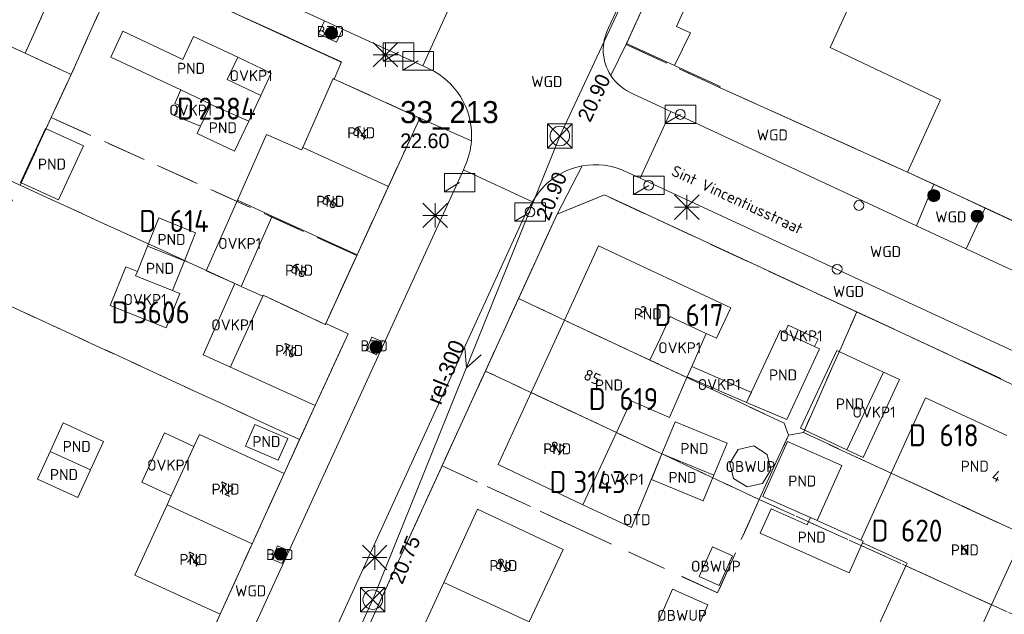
# Model space of a CAD drawing. Header units: metres. Extents: x 207644 to 210135, y 370459 to 373417.
# Tile 21 of 256: x 207949 to 208029, y 372102 to 372150. Entities that reach past the tile are written whole.
import ezdxf
from ezdxf.enums import TextEntityAlignment as Align

# ---------------------------------------------------------------- set-up
doc = ezdxf.new("R2010")
doc.units = ezdxf.units.M
doc.linetypes.add('HIDDEN2', pattern=[4.7625, 3.175, -1.5875])
for name, color, linetype in [('BTD', 7, 'Continuous'), ('CON_BxH300x300mm', 7, 'Continuous'), ('CON_BxH400x600mm', 7, 'Continuous'), ('DMM_BxH300x300mm', 7, 'Continuous'), ('GB', 1, 'Continuous'), ('GB07', 1, 'Continuous'), ('GB11', 1, 'Continuous'), ('INV_BxH300x300mm', 7, 'Continuous'), ('INV_BxH400x600mm', 7, 'Continuous'), ('KAD_perceelnummer', 212, 'Continuous'), ('KAD_sectie', 212, 'Continuous'), ('KAD_Vastgesteld_Perceel', 212, 'Continuous'), ('NAR', 7, 'Continuous'), ('NLV_inspectieput', 7, 'Continuous'), ('NNR_inspectieput', 7, 'Continuous'), ('NOD_inspectieput', 7, 'Continuous'), ('OBWUP', 7, 'Continuous'), ('ORL', 7, 'Continuous'), ('OTD', 7, 'Continuous'), ('OVKP1', 7, 'Continuous'), ('PIJL', 7, 'Continuous'), ('PND', 7, 'Continuous'), ('trottoirkolk', 7, 'Continuous'), ('WGD', 7, 'Continuous')]:
    doc.layers.add(name, color=color, linetype=linetype)
for name, color, linetype, lineweight in [('GIMGMV', 7, 'Continuous', 25), ('GMV', 7, 'Continuous', 25), ('GP1', 7, 'Continuous', 30), ('Q21_lantaarnpaal', 1, 'Continuous', 0), ('Q23_kolk', 153, 'Continuous', 0), ('Q26_boom', 72, 'Continuous', 0), ('Q28_rioolput', 153, 'Continuous', 0)]:
    doc.layers.add(name, color=color, linetype=linetype, lineweight=lineweight)
doc.styles.add('ISO', font='isocpeur.ttf', dxfattribs={"height": 1})
doc.styles.add('ISOCP', font='ISOCP.shx', dxfattribs={"height": 1.8})

# ---------------------------------------------------------------- blocks, each defined once
blk = doc.blocks.new('ACMAP_ANN_TEMPLATE_Vastgesteld_Perceelnummer')
at = {"layer": 'KAD_perceelnummer', "style": 'ISOCP'}
blk.add_attdef('Perceelnummer', text='', height=1.8, dxfattribs=at).set_placement((0, 0), align=Align.MIDDLE)
at = {"layer": 'KAD_sectie', "style": 'ISOCP'}
blk.add_attdef('sectie', text='', height=1.8, dxfattribs=at).set_placement((-2.7, 0), align=Align.MIDDLE_RIGHT)
blk = doc.blocks.new('Q26')
blk.add_hatch(color=256).paths.add_polyline_path([(-0.452, -0.01, 1), (0.548, -0.01, 1)])
blk.add_circle((0.048, -0.01), 0.5)
blk = doc.blocks.new('Q23')
blk.add_line((-1.25, -0.75), (0, 0))
blk.add_lwpolyline([(-1.25, -0.75), (1.25, -0.75), (1.25, 0.75), (-1.25, 0.75), (-1.25, -0.75)])
blk = doc.blocks.new('Q21')
for p, q in [((-1, 1), (0, 0)), ((0, 1), (0, 0)), ((0, 0), (1, 1)), ((-1, 0), (0, 0)), ((-1, -1), (0, 0)), ((0, 0), (1, 0)), ((0, 0), (0, -1)), ((0, 0), (1, -1))]:
    blk.add_line(p, q)
blk = doc.blocks.new('Q28')
at = {"linetype": 'Continuous'}
for p, q in [((-1, -1), (1, 1)), ((-1, 1), (1, -1))]:
    blk.add_line(p, q, dxfattribs=at)
blk.add_lwpolyline([(1, 1), (1, -1), (-1, -1), (-1, 1)], close=True)

msp = doc.modelspace()

# ---------------------------------------------------------------- linework, layer by layer
at = {"layer": 'CON_BxH300x300mm', "color": 253, "linetype": 'Continuous', "lineweight": 13}
for points in [[(207977.45, 372102.97), (207992.72, 372140.81)], [(207977.45, 372102.97), (207958.27, 372061.06)]]:
    msp.add_lwpolyline(points, dxfattribs=at)
at = {"layer": 'CON_BxH400x600mm', "color": 253, "linetype": 'Continuous', "lineweight": 13}
msp.add_lwpolyline([(208020.2, 372199.47), (207992.72, 372140.81)], dxfattribs=at)
at = {"layer": 'GB', "color": 253, "linetype": 'Continuous', "lineweight": 13}
for points in [[(208020.926, 372161.458), (208014.794, 372148.025)], [(208002.246, 372149.742), (208004.806, 372155.396)], [(208003.376, 372149.231), (208002.246, 372149.742)], [(208002.083, 372146.555), (208003.376, 372149.231)], [(208014.794, 372148.025), (208023.798, 372143.768)], [(208005.805, 372144.843), (208002.083, 372146.555)], [(207971.74, 372139.885), (207974.223, 372145.494)], [(207974.223, 372145.494), (207974.314, 372145.453)], [(207974.314, 372145.453), (207981.284, 372142.274)], [(208005.768, 372144.761), (208005.805, 372144.843)], [(208021.105, 372137.865), (208005.768, 372144.761)], [(208023.798, 372143.768), (208021.105, 372137.865)], [(207981.284, 372142.274), (207978.726, 372136.687)], [(207971.74, 372139.885), (207971.648, 372139.677)], [(207978.726, 372136.687), (207976.168, 372131.101)], [(207966.715, 372128.534), (207969.253, 372134.267)], [(207993.096, 372125.786), (207995.885, 372131.857)], [(207995.885, 372131.857), (208006.693, 372126.796)], [(207976.168, 372131.101), (207973.611, 372125.515)], [(207958.096, 372129.399), (207958.241, 372129.761)], [(207961.109, 372128.197), (207958.096, 372129.399)], [(207968.467, 372127.747), (207966.715, 372128.534)], [(207968.467, 372127.747), (207965.899, 372122.114)], [(208006.693, 372126.796), (208005.517, 372124.3)], [(207990.379, 372119.873), (207993.096, 372125.786)], [(207993.096, 372125.786), (208000.08, 372122.511)], [(207975.447, 372124.672), (207973.611, 372125.515)], [(208008.593, 372120.403), (208010.7, 372124.937)], [(208010.7, 372124.937), (208011.085, 372124.758)], [(208011.085, 372124.758), (208013.522, 372123.626)], [(207972.759, 372118.822), (207975.447, 372124.672)], [(208005.517, 372124.3), (208004.656, 372124.703)], [(208013.928, 372123.438), (208011.247, 372117.665)], [(208012.371, 372116.951), (208015.323, 372123.309)], [(208013.522, 372123.626), (208013.928, 372123.438)], [(208015.323, 372123.309), (208019.131, 372121.54)], [(208000.08, 372122.511), (208003.091, 372121.099)], [(207965.899, 372122.114), (207965.827, 372121.955)], [(207972.759, 372118.822), (207965.827, 372121.955)], [(208007.966, 372119.053), (208008.593, 372120.403)], [(207987.677, 372113.991), (207990.379, 372119.873)], [(207997.336, 372116.611), (207998.543, 372119.206)], [(208019.769, 372113.29), (208022.56, 372119.444)], [(208022.56, 372119.444), (208029.205, 372116.374)], [(208016.146, 372115.198), (208012.371, 372116.951)], [(207962.857, 372115.474), (207963.302, 372116.441)], [(207963.302, 372116.441), (207970.225, 372113.266)], [(207997.336, 372116.611), (207994.587, 372110.702)], [(207961.004, 372111.447), (207962.857, 372115.474)], [(207950.082, 372112.796), (207951.111, 372115.059)], [(207994.587, 372110.702), (207987.677, 372113.991)], [(207953.386, 372111.294), (207950.082, 372112.796)], [(207970.225, 372113.266), (207967.614, 372107.53)], [(207960.658, 372110.696), (207961.004, 372111.447)], [(207958.023, 372104.971), (207960.658, 372110.696)], [(207983.255, 372104.366), (207986.007, 372110.357)], [(207986.007, 372110.357), (207992.983, 372107.074)], [(208030.598, 372108.289), (208027.964, 372102.555)], [(207965.004, 372101.795), (207967.614, 372107.53)], [(207992.983, 372107.074), (207990.223, 372101.164)], [(208020.965, 372105.724), (208018.256, 372099.782)], [(208020.965, 372105.724), (208021.069, 372105.952)], [(207965.004, 372101.795), (207958.023, 372104.971)], [(207983.255, 372104.366), (207980.503, 372098.376)], [(208025.216, 372096.572), (208027.964, 372102.555)]]:
    msp.add_lwpolyline(points, dxfattribs=at)
at = {"layer": 'GB07', "color": 253, "linetype": 'Continuous', "lineweight": 13}
for points in [[(207967.324, 372142.014), (207964.222, 372143.39)], [(207971.74, 372139.885), (207978.726, 372136.687)], [(207969.253, 372134.267), (207976.168, 372131.101)], [(207962.075, 372130.618), (207959.063, 372131.82)], [(207968.467, 372127.747), (207968.503, 372127.832)], [(207968.503, 372127.832), (207973.572, 372125.433)], [(207973.572, 372125.433), (207973.611, 372125.515)], [(207997.336, 372116.611), (207990.379, 372119.873)], [(207951.136, 372115.114), (207951.111, 372115.059)], [(207954.415, 372113.558), (207951.111, 372115.059)], [(208001.054, 372114.868), (208005.29, 372113.122)], [(208019.769, 372113.29), (208030.598, 372108.289)], [(207960.658, 372110.696), (207967.614, 372107.53)], [(208013.728, 372109.415), (208013.175, 372109.662)], [(208020.965, 372105.724), (208027.964, 372102.555)], [(207983.255, 372104.366), (207990.223, 372101.164)]]:
    msp.add_lwpolyline(points, dxfattribs=at)
at = {"layer": 'GB11', "color": 253, "linetype": 'Continuous', "lineweight": 13}
for points in [[(207957.051, 372149.357), (207956.064, 372147.258)], [(207961.944, 372147.056), (207957.051, 372149.357)], [(207962.823, 372148.926), (207961.944, 372147.056)], [(207966.428, 372147.232), (207962.823, 372148.926)], [(207956.064, 372147.258), (207961.776, 372144.572)], [(207968.317, 372144.126), (207965.574, 372145.416), (207966.428, 372147.232)], [(207961.776, 372144.572), (207964.234, 372143.416)], [(207967.324, 372142.014), (207968.317, 372144.126)], [(207963.39, 372141.622), (207964.222, 372143.39)], [(207964.234, 372143.416), (207964.222, 372143.39)], [(207967.324, 372142.014), (207966.177, 372139.575)], [(207948.709, 372137.019), (207950.739, 372141.436)], [(207950.739, 372141.436), (207953.831, 372140.015)], [(207963.106, 372141.019), (207963.39, 372141.622)], [(207966.177, 372139.575), (207963.106, 372141.019)], [(207966.405, 372135.571), (207968.786, 372140.946), (207968.975, 372140.862), (207971.648, 372139.677)], [(207953.831, 372140.015), (207951.801, 372135.598)], [(207951.801, 372135.598), (207948.709, 372137.019)], [(207969.253, 372134.267), (207966.405, 372135.571)], [(207959.98, 372134.119), (207959.063, 372131.82)], [(207962.992, 372132.917), (207959.98, 372134.119)], [(207962.075, 372130.618), (207962.992, 372132.917)], [(207958.241, 372129.761), (207959.063, 372131.82)], [(207962.075, 372130.618), (207961.109, 372128.197)], [(208000.08, 372122.511), (208000.954, 372124.39), (208001.736, 372126.07), (208002.16, 372125.871)], [(208002.16, 372125.871), (208004.656, 372124.703)], [(208001.677, 372117.842), (208003.091, 372121.099)], [(208019.131, 372121.54), (208016.146, 372115.198)], [(207998.543, 372119.206), (208001.677, 372117.842)], [(208011.247, 372117.665), (208007.966, 372119.053)], [(207952.169, 372117.387), (207951.136, 372115.114)], [(207955.473, 372115.885), (207952.169, 372117.387)], [(207967.838, 372117.276), (207970.509, 372116.112), (207969.738, 372114.343), (207967.067, 372115.506), (207967.838, 372117.276)], [(208001.054, 372114.868), (208002.132, 372117.484)], [(208002.132, 372117.484), (208006.368, 372115.739)], [(207954.415, 372113.558), (207955.473, 372115.885)], [(208006.368, 372115.739), (208005.29, 372113.122)], [(208011.296, 372115.885), (208009.292, 372111.394)], [(208015.732, 372113.905), (208011.296, 372115.885)], [(208001.054, 372114.868), (208000.191, 372112.773)], [(207954.415, 372113.558), (207953.386, 372111.294)], [(208013.728, 372109.415), (208015.732, 372113.905)], [(208000.191, 372112.773), (208004.427, 372111.028)], [(208004.427, 372111.028), (208005.29, 372113.122)], [(208019.769, 372113.29), (208017.291, 372107.825)], [(208009.292, 372111.394), (208013.175, 372109.662)], [(208009.078, 372108.398), (208009.967, 372110.39)], [(208009.967, 372110.39), (208012.913, 372109.075)], [(208012.913, 372109.075), (208013.175, 372109.662)], [(208013.728, 372109.415), (208017.291, 372107.825)], [(208016.332, 372105.161), (208009.078, 372108.398)], [(208017.427, 372107.613), (208016.332, 372105.161)], [(208017.291, 372107.825), (208017.483, 372107.739)], [(208017.483, 372107.739), (208017.427, 372107.613)], [(208021.069, 372105.952), (208017.427, 372107.613)]]:
    msp.add_lwpolyline(points, dxfattribs=at)
at = {"layer": 'GIMGMV', "color": 253, "linetype": 'Continuous', "lineweight": 13}
for points in [[(208007.287, 372115.211), (208006.605, 372114.107)], [(208008.549, 372115.509), (208007.287, 372115.211)], [(208009.653, 372114.827), (208008.549, 372115.509)], [(208009.951, 372113.564), (208009.653, 372114.827)], [(208006.605, 372114.107), (208006.903, 372112.845)], [(208009.269, 372112.461), (208009.951, 372113.564)], [(208006.903, 372112.845), (208008.006, 372112.163)], [(208008.006, 372112.163), (208009.269, 372112.461)], [(208005.175, 372107.277), (208004.09, 372104.85)], [(208006.824, 372106.54), (208005.175, 372107.277)], [(208005.739, 372104.113), (208006.824, 372106.54)], [(208004.09, 372104.85), (208005.739, 372104.113)], [(208001.923, 372103.812), (208000.605, 372100.829)], [(208004.793, 372102.545), (208001.923, 372103.812)], [(208003.476, 372099.561), (208004.793, 372102.545)]]:
    msp.add_lwpolyline(points, dxfattribs=at)
at = {"layer": 'GMV', "color": 253, "linetype": 'Continuous', "lineweight": 13}
for points in [[(207998.161, 372148.36), (208017.406, 372190.273)], [(207973.499, 372150.208), (207963.857, 372154.618)], [(207974.83, 372146.866), (207958.873, 372154.217)], [(207984.06, 372152.143), (207981.545, 372146.527)], [(207996.697, 372149.63), (207997.66, 372151.728)], [(207973.011, 372149.154), (207973.499, 372150.208)], [(207974.984, 372149.529), (207973.499, 372150.208)], [(207974.495, 372148.482), (207973.011, 372149.154)], [(207974.984, 372149.529), (207974.495, 372148.482)], [(207981.545, 372146.527), (207974.984, 372149.529)], [(207996.887, 372145.748), (207998.161, 372148.36)], [(207998.161, 372148.36), (208002.083, 372146.555)], [(207974.314, 372145.453), (207974.905, 372146.862)], [(207974.905, 372146.862), (207974.83, 372146.866)], [(207981.545, 372146.527), (207981.944, 372146.345)], [(207981.944, 372146.345), (207982.218, 372146.215)], [(207982.218, 372146.215), (207982.486, 372146.071)], [(208001.778, 372142.822), (207998.691, 372144.261)], [(207999.276, 372137.361), (208001.778, 372142.822)], [(208001.778, 372142.822), (208021.832, 372133.478)], [(207985.507, 372140.42), (207981.284, 372142.274)], [(207984.849, 372138.06), (207952.134, 372066.574)], [(207984.943, 372138.266), (207984.849, 372138.06)], [(207990.495, 372135.437), (207984.849, 372138.06)], [(207992.503, 372134.436), (207994.546, 372138.367)], [(207998.076, 372137.918), (207998.266, 372137.828)], [(207998.266, 372137.828), (207999.276, 372137.361)], [(208021.105, 372137.865), (208023.24, 372136.887)], [(207999.276, 372137.361), (208036.752, 372120.023)], [(208023.24, 372136.887), (208021.832, 372133.478)], [(208023.24, 372136.887), (208027.445, 372134.934)], [(207990.375, 372135.206), (207989.981, 372134.553)], [(207990.434, 372135.322), (207990.375, 372135.206)], [(207990.495, 372135.437), (207990.434, 372135.322)], [(207996.36, 372135.999), (207992.503, 372134.436)], [(208015.616, 372127.072), (207996.36, 372135.999)], [(207989.981, 372134.553), (207957.422, 372063.42)], [(207959.587, 372062.442), (207992.503, 372134.436)], [(208027.445, 372134.934), (208025.894, 372131.596)], [(208027.445, 372134.934), (208044.006, 372127.24)], [(208025.894, 372131.596), (208021.832, 372133.478)], [(208039.339, 372125.365), (208025.894, 372131.596)], [(208016.812, 372126.517), (208015.616, 372127.072)], [(208020.542, 372124.788), (208016.812, 372126.517)], [(208031.166, 372119.808), (208020.542, 372124.788)], [(207976.918, 372123.323), (207977.384, 372124.4)], [(207977.384, 372124.4), (207978.222, 372124.038)], [(207978.222, 372124.038), (207977.756, 372122.961)], [(207977.756, 372122.961), (207976.918, 372123.323)], [(207970.225, 372113.266), (207972.759, 372118.822)], [(207969.213, 372106.285), (207969.679, 372107.362)], [(207969.679, 372107.362), (207970.516, 372107)], [(207970.05, 372105.923), (207969.213, 372106.285)], [(207970.516, 372107), (207970.05, 372105.923)], [(207962.46, 372096.234), (207965.004, 372101.795)]]:
    msp.add_lwpolyline(points, dxfattribs=at)
for points in [[(207996.887, 372145.748, -0.268945), (207996.697, 372149.63)], [(207982.486, 372146.071, -0.288278), (207985.507, 372140.42)], [(207998.691, 372144.261, -0.154663), (207996.887, 372145.748)], [(207985.507, 372140.42, -0.092809), (207984.943, 372138.266)], [(207994.546, 372138.367, -0.156088), (207998.076, 372137.918)], [(207990.495, 372135.437, -0.225056), (207994.546, 372138.367)]]:
    msp.add_lwpolyline(points, format="xyb", dxfattribs=at)
at = {"layer": 'GP1', "color": 253, "linetype": 'Continuous', "lineweight": 13}
for points in [[(207969.171, 372145.942), (207966.428, 372147.232)], [(207968.317, 372144.126), (207969.171, 372145.942)], [(207963.39, 372141.622), (207961.23, 372142.47), (207961.624, 372143.337), (207961.289, 372143.461), (207961.776, 372144.572)], [(207966.207, 372128.762), (207963.856, 372129.819), (207966.405, 372135.571)], [(207956.022, 372126.966), (207957.289, 372130.141)], [(207957.289, 372130.141), (207958.241, 372129.761)], [(207961.109, 372128.197), (207961.709, 372127.958)], [(207963.601, 372122.961), (207966.207, 372128.762)], [(207966.715, 372128.534), (207966.207, 372128.762)], [(207961.709, 372127.958), (207960.587, 372125.145)], [(207960.587, 372125.145), (207956.022, 372126.966)], [(208013.522, 372123.626), (208013.808, 372124.241), (208011.371, 372125.372), (208011.085, 372124.758)], [(208004.656, 372124.703), (208003.483, 372122.002)], [(207965.827, 372121.955), (207963.601, 372122.961)], [(208003.483, 372122.002), (208003.117, 372121.159)], [(208008.353, 372119.887), (208003.483, 372122.002)], [(208003.117, 372121.159), (208003.091, 372121.099)], [(208003.117, 372121.159), (208007.966, 372119.053)], [(208020.441, 372120.932), (208017.488, 372114.575)], [(208019.131, 372121.54), (208020.441, 372120.932)], [(208007.966, 372119.053), (208008.353, 372119.887)], [(207962.857, 372115.474), (207960.461, 372116.577), (207958.608, 372112.55), (207961.004, 372111.447)], [(207997.336, 372116.611), (208001.054, 372114.868)], [(208017.488, 372114.575), (208016.146, 372115.198)], [(207998.574, 372108.847), (208001.054, 372114.868)], [(207994.587, 372110.702), (207998.574, 372108.847)]]:
    msp.add_lwpolyline(points, dxfattribs=at)
at = {"layer": 'KAD_Vastgesteld_Perceel', "color": 253, "linetype": 'HIDDEN2', "lineweight": 13}
for points in [[(208027.391, 372212.053), (208024.641, 372206.06), (208013.444, 372181.681), (208006.842, 372167.364), (207998.127, 372148.286), (208005.768, 372144.761), (208021.105, 372137.865), (208030.5, 372133.504)], [(207942.487, 372070.961), (207949.469, 372067.774), (207954.676, 372079.224), (207957.225, 372084.767), (207962.46, 372096.234), (207965.004, 372101.795), (207970.225, 372113.266), (207971.484, 372116.026), (207972.759, 372118.822), (207975.447, 372124.672), (207973.611, 372125.515), (207976.149, 372131.059), (207981.284, 372142.274), (207974.314, 372145.453), (207974.905, 372146.862), (207956.965, 372155.042), (207953.2, 372156.758), (207924.275, 372169.949)], [(208037.347, 372117.004), (208016.956, 372126.454), (207996.36, 372135.999), (207992.503, 372134.436), (207989.351, 372127.542), (207986.645, 372121.624), (207983.113, 372113.9), (207975.975, 372098.287), (207972.446, 372090.568), (207968.804, 372082.602), (207965.244, 372074.816), (207962.584, 372068.998), (207959.587, 372062.442), (207960.904, 372058.693), (207940.638, 372070.153)], [(207944.765, 372128.366), (207971.484, 372116.026), (207970.225, 372113.266), (207965.004, 372101.795), (207962.46, 372096.234), (207957.225, 372084.767), (207954.676, 372079.224), (207954.676, 372079.224), (207949.469, 372067.774), (207942.487, 372070.961)]]:
    msp.add_lwpolyline(points, dxfattribs=at)
for points in [[(208021.105, 372137.865), (208005.768, 372144.761), (207998.127, 372148.286), (208006.842, 372167.364), (208013.444, 372181.681), (208024.641, 372206.06), (208027.391, 372212.053), (208031.299, 372210.259), (208031.395, 372210.468), (208041.253, 372205.989), (208041.122, 372205.701), (208059.593, 372197.166), (208030.5, 372133.504), (208021.105, 372137.865)], [(207920.45, 372168.987), (207920.703, 372169.344), (207921.009, 372169.657), (207921.36, 372169.918), (207921.748, 372170.121), (207922.163, 372170.261), (207922.595, 372170.334), (207923.032, 372170.339), (207923.465, 372170.275), (207923.883, 372170.144), (207924.275, 372169.949), (207953.2, 372156.758), (207949.079, 372147.559), (207917.317, 372162.214), (207920.45, 372168.987)], [(207948.603, 372136.821), (207913.074, 372152.992), (207917.317, 372162.214), (207949.079, 372147.559), (207952.839, 372145.838), (207951.213, 372142.316), (207948.662, 372136.794), (207948.603, 372136.821)], [(207953.2, 372156.758), (207956.965, 372155.042), (207952.839, 372145.838), (207949.079, 372147.559), (207953.2, 372156.758)], [(207976.149, 372131.059), (207951.213, 372142.316), (207952.839, 372145.838), (207956.965, 372155.042), (207974.905, 372146.862), (207974.314, 372145.453), (207981.284, 372142.274), (207976.149, 372131.059)], [(207976.149, 372131.059), (207973.611, 372125.515), (207973.572, 372125.433), (207968.503, 372127.832), (207968.467, 372127.747), (207966.715, 372128.534), (207948.662, 372136.794), (207951.213, 372142.316), (207976.149, 372131.059)], [(207972.759, 372118.822), (207971.484, 372116.026), (207944.765, 372128.366), (207948.603, 372136.821), (207948.662, 372136.794), (207966.715, 372128.534), (207968.467, 372127.747), (207968.503, 372127.832), (207973.572, 372125.433), (207973.611, 372125.515), (207975.447, 372124.672), (207972.759, 372118.822)], [(207989.351, 372127.542), (207992.503, 372134.436), (207996.36, 372135.999), (208016.956, 372126.454), (208012.604, 372116.598), (208011.378, 372116.386), (208011.04, 372117.371), (207989.351, 372127.542)], [(207986.645, 372121.624), (207989.351, 372127.542), (208011.04, 372117.371), (208011.378, 372116.386), (208008.991, 372111.147), (207986.645, 372121.624)], [(208016.956, 372126.454), (208037.347, 372117.004), (208038.361, 372113.983), (208034.862, 372106.32), (208012.604, 372116.598), (208016.956, 372126.454)], [(208008.991, 372111.147), (208005.6, 372103.514), (207993.999, 372108.854), (207983.113, 372113.9), (207986.645, 372121.624), (208008.991, 372111.147)], [(208034.862, 372106.32), (208032.255, 372100.612), (208008.991, 372111.147), (208011.378, 372116.386), (208012.604, 372116.598), (208034.862, 372106.32)], [(207983.113, 372113.9), (207993.999, 372108.854), (208005.6, 372103.514), (208008.991, 372111.147), (208032.255, 372100.612), (208025.112, 372084.971), (208013.747, 372090.205), (208009.97, 372091.953), (208006.12, 372093.725), (208005.995, 372093.455), (208001.743, 372095.625), (207998.268, 372087.996), (207998.233, 372087.918), (207975.975, 372098.287), (207983.113, 372113.9)]]:
    msp.add_lwpolyline(points, close=True, dxfattribs=at)
at = {"layer": 'NOD_inspectieput', "color": 253, "lineweight": 13}
for centre in [(207992.72, 372140.81), (207977.45, 372102.97)]:
    msp.add_circle(centre, 0.8, dxfattribs=at)
at = {"layer": 'PIJL', "color": 253, "lineweight": 13}
msp.add_lwpolyline([(207984.96, 372123.49), (207985.09, 372121.89), (207986.29, 372122.96)], dxfattribs=at)
at = {"layer": 'trottoirkolk', "color": 253, "lineweight": 13}
for centre in [(208002.56, 372142.57), (207999.98, 372136.78), (208017.13, 372135.14), (207990.29, 372134.6), (208015.36, 372129.94)]:
    msp.add_circle(centre, 0.4, dxfattribs=at)

# ---------------------------------------------------------------- block references
at = {"layer": 'KAD_Vastgesteld_Perceel', "color": 253, "linetype": 'HIDDEN2', "lineweight": 13}
ref = msp.add_blockref('ACMAP_ANN_TEMPLATE_Vastgesteld_Perceelnummer', (207965.567, 372143.051), dxfattribs=at)
ref.add_attrib('Perceelnummer', '2384', dxfattribs={"layer": 'KAD_perceelnummer', "lineweight": 13, "height": 1.8, "style": 'ISOCP'}).set_placement((207965.567, 372143.051), align=Align.MIDDLE)
ref.add_attrib('sectie', 'D', dxfattribs={"layer": 'KAD_sectie', "lineweight": 13, "height": 1.8, "style": 'ISOCP'}).set_placement((207962.867, 372143.051), align=Align.MIDDLE_RIGHT)
ref = msp.add_blockref('ACMAP_ANN_TEMPLATE_Vastgesteld_Perceelnummer', (207962.478, 372133.874), dxfattribs=at)
ref.add_attrib('Perceelnummer', '614', dxfattribs={"layer": 'KAD_perceelnummer', "lineweight": 13, "height": 1.8, "style": 'ISOCP'}).set_placement((207962.478, 372133.874), align=Align.MIDDLE)
ref.add_attrib('sectie', 'D', dxfattribs={"layer": 'KAD_sectie', "lineweight": 13, "height": 1.8, "style": 'ISOCP'}).set_placement((207959.778, 372133.874), align=Align.MIDDLE_RIGHT)
ref = msp.add_blockref('ACMAP_ANN_TEMPLATE_Vastgesteld_Perceelnummer', (207960.225, 372126.423), dxfattribs=at)
ref.add_attrib('Perceelnummer', '3606', dxfattribs={"layer": 'KAD_perceelnummer', "lineweight": 13, "height": 1.8, "style": 'ISOCP'}).set_placement((207960.225, 372126.423), align=Align.MIDDLE)
ref.add_attrib('sectie', 'D', dxfattribs={"layer": 'KAD_sectie', "lineweight": 13, "height": 1.8, "style": 'ISOCP'}).set_placement((207957.525, 372126.423), align=Align.MIDDLE_RIGHT)
ref = msp.add_blockref('ACMAP_ANN_TEMPLATE_Vastgesteld_Perceelnummer', (208004.535, 372126.193), dxfattribs=at)
ref.add_attrib('Perceelnummer', '617', dxfattribs={"layer": 'KAD_perceelnummer', "lineweight": 13, "height": 1.8, "style": 'ISOCP'}).set_placement((208004.535, 372126.193), align=Align.MIDDLE)
ref.add_attrib('sectie', 'D', dxfattribs={"layer": 'KAD_sectie', "lineweight": 13, "height": 1.8, "style": 'ISOCP'}).set_placement((208001.835, 372126.193), align=Align.MIDDLE_RIGHT)
ref = msp.add_blockref('ACMAP_ANN_TEMPLATE_Vastgesteld_Perceelnummer', (207999.169, 372119.344), dxfattribs=at)
ref.add_attrib('Perceelnummer', '619', dxfattribs={"layer": 'KAD_perceelnummer', "lineweight": 13, "height": 1.8, "style": 'ISOCP'}).set_placement((207999.169, 372119.344), align=Align.MIDDLE)
ref.add_attrib('sectie', 'D', dxfattribs={"layer": 'KAD_sectie', "lineweight": 13, "height": 1.8, "style": 'ISOCP'}).set_placement((207996.469, 372119.344), align=Align.MIDDLE_RIGHT)
ref = msp.add_blockref('ACMAP_ANN_TEMPLATE_Vastgesteld_Perceelnummer', (208025.308, 372116.387), dxfattribs=at)
ref.add_attrib('Perceelnummer', '618', dxfattribs={"layer": 'KAD_perceelnummer', "lineweight": 13, "height": 1.8, "style": 'ISOCP'}).set_placement((208025.308, 372116.387), align=Align.MIDDLE)
ref.add_attrib('sectie', 'D', dxfattribs={"layer": 'KAD_sectie', "lineweight": 13, "height": 1.8, "style": 'ISOCP'}).set_placement((208022.608, 372116.387), align=Align.MIDDLE_RIGHT)
ref = msp.add_blockref('ACMAP_ANN_TEMPLATE_Vastgesteld_Perceelnummer', (207995.971, 372112.569), dxfattribs=at)
ref.add_attrib('Perceelnummer', '3143', dxfattribs={"layer": 'KAD_perceelnummer', "lineweight": 13, "height": 1.8, "style": 'ISOCP'}).set_placement((207995.971, 372112.569), align=Align.MIDDLE)
ref.add_attrib('sectie', 'D', dxfattribs={"layer": 'KAD_sectie', "lineweight": 13, "height": 1.8, "style": 'ISOCP'}).set_placement((207993.271, 372112.569), align=Align.MIDDLE_RIGHT)
ref = msp.add_blockref('ACMAP_ANN_TEMPLATE_Vastgesteld_Perceelnummer', (208022.259, 372108.605), dxfattribs=at)
ref.add_attrib('Perceelnummer', '620', dxfattribs={"layer": 'KAD_perceelnummer', "lineweight": 13, "height": 1.8, "style": 'ISOCP'}).set_placement((208022.259, 372108.605), align=Align.MIDDLE)
ref.add_attrib('sectie', 'D', dxfattribs={"layer": 'KAD_sectie', "lineweight": 13, "height": 1.8, "style": 'ISOCP'}).set_placement((208019.559, 372108.605), align=Align.MIDDLE_RIGHT)
at = {"layer": 'Q21_lantaarnpaal', "color": 253}
for p in [(207978.49, 372147.443), (207982.542, 372134.329), (208003.083, 372134.999), (207977.608, 372106.41)]:
    msp.add_blockref('Q21', p, dxfattribs=at)
at = {"layer": 'Q23_kolk', "color": 253}
for p in [(207979.554, 372147.659), (207981.159, 372146.944), (208002.562, 372142.57), (207984.545, 372137.005), (207999.98, 372136.78), (207990.292, 372134.603)]:
    msp.add_blockref('Q23', p, dxfattribs=at)
at = {"layer": 'Q26_boom', "color": 253}
for p in [(207974.029, 372149.213), (208023.202, 372135.951), (208026.748, 372134.276), (207977.678, 372123.586), (207969.888, 372106.691)]:
    msp.add_blockref('Q26', p, dxfattribs=at)
at = {"layer": 'Q28_rioolput', "color": 253}
for p in [(207992.718, 372140.806), (207977.45, 372102.97)]:
    msp.add_blockref('Q28', p, dxfattribs=at)

# ---------------------------------------------------------------- texts
at = {"layer": 'BTD', "color": 253, "linetype": 'Continuous', "lineweight": 13, "style": 'ISO'}
for p in [(207973.998, 372149.344), (207977.57, 372123.681), (207969.865, 372106.643)]:
    msp.add_text('BTD', height=0.9, dxfattribs=at).set_placement(p, align=Align.MIDDLE_CENTER)
at = {"layer": 'DMM_BxH300x300mm', "color": 253, "lineweight": 13}
msp.add_text('rel-300', height=1.3, rotation=68.02, dxfattribs=at).set_placement((207983, 372118.79))
at = {"layer": 'INV_BxH300x300mm', "color": 253, "lineweight": 13}
for s, p in [('20.90', (207991.84, 372133.83)), ('20.75', (207979.87, 372104.15))]:
    msp.add_text(s, height=1.2, rotation=68.02, dxfattribs=at).set_placement(p)
at = {"layer": 'INV_BxH400x600mm', "color": 253, "lineweight": 13}
msp.add_text('20.90', height=1.2, rotation=64.9, dxfattribs=at).set_placement((207995.2, 372141.86))
at = {"layer": 'NAR', "color": 253, "linetype": 'Continuous', "lineweight": 13, "style": 'ISO'}
for s, rotation, p in [('64', 335.4, (207976.494, 372141.087)), ('66', 335.4, (207973.972, 372135.486)), ('68', 335.4, (207971.439, 372129.86)), ('2', 334.9, (207999.452, 372126.497)), ('70', 335.3, (207970.622, 372123.293)), ('85', 335.3, (207995.363, 372121.139)), ('87', 335.3, (207992.5, 372115.303)), ('4', 335.3, (208028.376, 372113.035)), ('72', 335.5, (207965.452, 372111.989)), ('6', 335.3, (208025.799, 372107.057)), ('74', 335.5, (207962.825, 372106.249)), ('89', 335.3, (207988.12, 372105.744))]:
    msp.add_text(s, height=0.9, rotation=rotation, dxfattribs=at).set_placement(p, align=Align.MIDDLE_CENTER)
at = {"layer": 'NLV_inspectieput', "color": 253, "lineweight": 13}
msp.add_text('22.60', height=1.2, dxfattribs=at).set_placement((207979.69, 372139.82))
at = {"layer": 'NNR_inspectieput', "color": 253, "lineweight": 13}
msp.add_text('33_213', height=1.8, dxfattribs=at).set_placement((207979.69, 372141.86))
at = {"layer": 'OBWUP', "color": 253, "linetype": 'Continuous', "lineweight": 13, "style": 'ISO'}
for p in [(208008.278, 372113.836), (208005.457, 372105.695), (208002.699, 372101.687)]:
    msp.add_text('OBWUP', height=0.9, dxfattribs=at).set_placement(p, align=Align.MIDDLE_CENTER)
at = {"layer": 'ORL', "color": 253, "linetype": 'Continuous', "lineweight": 13, "style": 'ISO'}
msp.add_text('Sint Vincentiusstraat', height=0.9, rotation=335.2, dxfattribs=at).set_placement((208007.203, 372135.612), align=Align.MIDDLE_CENTER)
at = {"layer": 'OTD', "color": 253, "linetype": 'Continuous', "lineweight": 13, "style": 'ISO'}
msp.add_text('OTD', height=0.9, dxfattribs=at).set_placement((207999, 372109.495), align=Align.MIDDLE_CENTER)
at = {"layer": 'OVKP1', "color": 253, "linetype": 'Continuous', "lineweight": 13, "style": 'ISO'}
for p in [(207967.52, 372145.736), (207962.596, 372142.924), (207966.589, 372132.039), (207958.866, 372127.462), (207966.034, 372125.394), (208012.412, 372124.494), (208002.51, 372123.531), (208005.735, 372120.523), (208018.37, 372118.275), (207960.787, 372113.948), (207997.821, 372112.791)]:
    msp.add_text('OVKP1', height=0.9, dxfattribs=at).set_placement(p, align=Align.MIDDLE_CENTER)
at = {"layer": 'PND', "color": 253, "linetype": 'Continuous', "lineweight": 13, "style": 'ISO'}
for p in [(207962.618, 372146.333), (207965.215, 372141.489), (207976.512, 372141.076), (207951.27, 372138.517), (207973.99, 372135.477), (207961.028, 372132.369), (207960.086, 372130.009), (207971.442, 372129.853), (207999.895, 372126.289), (207970.637, 372123.302), (208010.947, 372121.307), (207996.735, 372120.487), (208016.406, 372118.942), (207953.292, 372115.472), (207968.77, 372115.872), (207992.507, 372115.284), (208003.711, 372115.304), (208026.593, 372113.86), (207952.249, 372113.177), (208002.741, 372112.948), (208012.512, 372112.65), (207965.442, 372111.99), (208013.281, 372108.069), (208025.782, 372107.028), (207962.819, 372106.251), (207988.119, 372105.747)]:
    msp.add_text('PND', height=0.9, dxfattribs=at).set_placement(p, align=Align.MIDDLE_CENTER)
at = {"layer": 'WGD', "color": 253, "linetype": 'Continuous', "lineweight": 13, "style": 'ISO'}
for p in [(207991.662, 372145.251), (208010.064, 372140.895), (208024.639, 372134.207), (208019.308, 372131.374), (208016.287, 372128.126), (207967.488, 372103.689)]:
    msp.add_text('WGD', height=0.9, dxfattribs=at).set_placement(p, align=Align.MIDDLE_CENTER)

doc.saveas('drawing.dxf')
